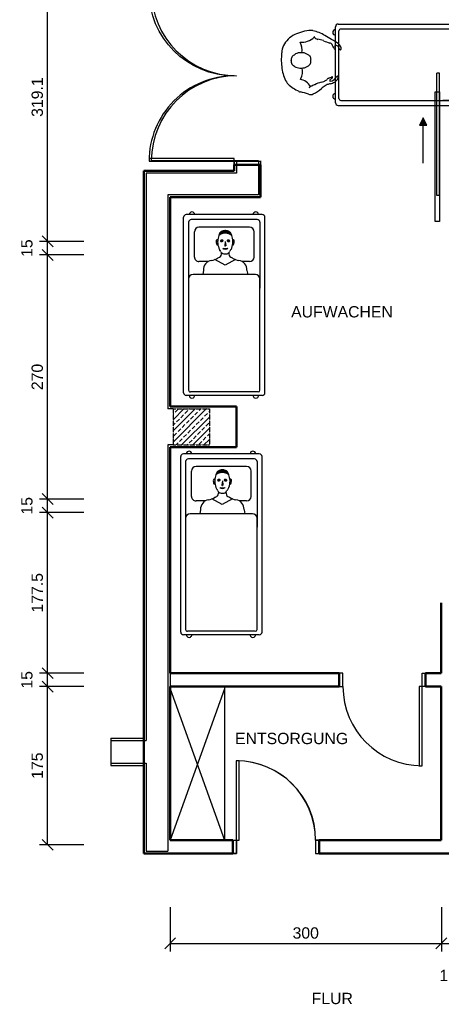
# Model space of a CAD drawing. Header units: centimetres. Extents: x 668 to 2370, y 1361 to 3010.
# Tile 1 of 5: x 668 to 1134, y 1361 to 2450. Entities that reach past the tile are written whole.
import ezdxf

# ---------------------------------------------------------------- set-up
doc = ezdxf.new("R2010")
doc.units = ezdxf.units.CM
doc.header["$LTSCALE"] = 0.4
doc.header["$PDSIZE"] = -2
doc.linetypes.add('GETRENNT', pattern=[1.25, 0.5, -0.25, 0, -0.25, 0, -0.25])
doc.layers.get('Defpoints').update_dxf_attribs({"color": 140})
doc.layers.add('A_Doors', color=8, linetype='Continuous', lineweight=25)
doc.layers.add('A_Walls', color=7, linetype='Continuous', lineweight=50)
for name, color, linetype in [('L00_WALLS', 10, 'Continuous'), ('L03_DOORS', 72, 'Continuous'), ('L08_DIM_PROJECT', 7, 'Continuous'), ('L13_ADD_EQUIPMENT', 5, 'Continuous'), ('L90_TEXT_PROJECT', 7, 'Continuous')]:
    doc.layers.add(name, color=color, linetype=linetype)
doc.styles.add('ARIAL', font='arial.ttf')
doc.dimstyles.new('CM-HSCAD', dxfattribs={"dimscale": 0, "dimtxt": 2.5, "dimasz": 1, "dimexe": 1.8, "dimexo": 0, "dimgap": 1, "dimtad": 1, "dimdec": 1, "dimdsep": 46, "dimtxsty": 'ARIAL', "dimtsz": 1.2, "dimcen": 0, "dimadec": 1, "dimazin": 0, "dimtfac": 1, "dimtdec": 1, "dimtmove": 2, "dimatfit": 3, "dimldrblk": 'NONE', "dimfxl": 1, "dimtolj": 1, "dimarcsym": 0})

# ---------------------------------------------------------------- blocks, each defined once
blk = doc.blocks.new('*X206')
at = {"color": 0}
for p, q in [((5795.2, 2417), (5832.1, 2453.9)), ((5795.2, 2429.4), (5819.7, 2453.9)), ((5795.2, 2441.7), (5807.3, 2453.9)), ((5797.4, 2450.1), (5800.5, 2453.2)), ((5808.2, 2448.6), (5811.3, 2451.7)), ((5812.9, 2453.2), (5813.5, 2453.9)), ((5823.7, 2451.7), (5825.9, 2453.9)), ((5834.5, 2450.1), (5835.2, 2450.8)), ((5795.2, 2447.9), (5795.8, 2448.6)), ((5798.9, 2439.3), (5802, 2442.4)), ((5803.6, 2443.9), (5806.7, 2447)), ((5804.4, 2413.9), (5835.2, 2444.6)), ((5809.8, 2437.8), (5812.9, 2440.8)), ((5814.4, 2442.4), (5817.5, 2445.5)), ((5819, 2447), (5822.1, 2450.1)), ((5825.2, 2440.8), (5828.3, 2443.9)), ((5829.9, 2445.5), (5833, 2448.6)), ((5795.2, 2435.6), (5797.4, 2437.8)), ((5800.5, 2428.5), (5803.6, 2431.6)), ((5805.1, 2433.1), (5808.2, 2436.2)), ((5811.3, 2426.9), (5814.4, 2430)), ((5816, 2431.6), (5819, 2434.7)), ((5816.8, 2413.9), (5835.2, 2432.3)), ((5820.6, 2436.2), (5823.7, 2439.3)), ((5822.1, 2425.4), (5825.2, 2428.5)), ((5826.8, 2430), (5829.9, 2433.1)), ((5831.4, 2434.7), (5834.5, 2437.8)), ((5795.8, 2423.8), (5798.9, 2426.9)), ((5802, 2417.6), (5805.1, 2420.7)), ((5806.7, 2422.3), (5809.8, 2425.4)), ((5812.9, 2416.1), (5816, 2419.2)), ((5817.5, 2420.7), (5820.6, 2423.8)), ((5823.7, 2414.5), (5826.8, 2417.6)), ((5828.3, 2419.2), (5831.4, 2422.3)), ((5829.2, 2413.9), (5835.2, 2419.9)), ((5833, 2423.8), (5835.2, 2426.1)), ((5798.3, 2413.9), (5800.5, 2416.1)), ((5810.6, 2413.9), (5811.3, 2414.5))]:
    blk.add_line(p, q, dxfattribs=at)
blk = doc.blocks.new('EH414KHC-110929093546-0015')
at = {"layer": 'L13_ADD_EQUIPMENT'}
for p, q in [((197, 45), (3, 45)), ((0, 42), (0, -42)), ((5.5, 36.5), (5.5, -36.5)), ((8.5, 39.5), (81.2, 39.5)), ((47, 33), (19, 33)), ((66.2, 34.5), (66.2, -34.5)), ((194.2, 39.5), (71.2, 39.5)), ((196.2, 37.5), (196.2, -37.5)), ((200, 42), (200, -42)), ((14, 28), (14, -28)), ((52, 28), (52, 19.9)), ((61.7, 25.1), (66.2, 25.9)), ((49.8, 12.5), (56.1, 1)), ((17.7, 1.5), (17.7, 0.7)), ((18.6, 2.5), (18.5, -0.3)), ((19.4, 4.7), (18.6, 2.5)), ((20.7, 6.7), (19.4, 4.7)), ((20.4, 4.6), (19.7, 2.5)), ((19.7, 2.5), (19.8, -0.3)), ((21.6, 7), (20.4, 4.6)), ((20.6, 1.5), (20.6, 0.7)), ((29.7, 1.1), (34.5, 1.6)), ((29.7, 1.1), (34.5, 0.6)), ((34.7, 1.4), (34.8, 1.1)), ((34.7, 0.7), (34.8, 1)), ((43.4, 0.7), (43.4, 1.5)), ((56.1, 1), (49.8, -10.4)), ((18.5, -0.3), (19.3, -2.5)), ((19.3, -2.5), (21.1, -5)), ((19.8, -0.3), (20.4, -2.4)), ((20.4, -2.4), (22, -5.3)), ((52, -17.7), (52, -28)), ((61.5, -23), (66.2, -23.7)), ((8.5, -39.5), (71.2, -39.5)), ((47, -33), (19, -33)), ((71.2, -39.5), (194.2, -39.5)), ((197, -45), (3, -45))]:
    blk.add_line(p, q, dxfattribs=at)
for points in [[(28.7, 3.2, 0.172878), (29, 3.2, 0.104528), (29.3, 3.5, 0.065681), (29.6, 3.9, 0.051824), (29.7, 4.5, 0.051824), (29.8, 5, 0.065681), (29.7, 5.5, 0.104528), (29.5, 5.9, 0.172878), (29.2, 6, 0.172878), (29, 6, 0.104528), (28.7, 5.7, 0.065681), (28.4, 5.3, 0.051824), (28.3, 4.7, 0.051824), (28.2, 4.1, 0.065681), (28.3, 3.7, 0.104528), (28.5, 3.3, 0.172878)], [(29.2, -4.1, 0.172868), (29.5, -4, 0.104529), (29.7, -3.6, 0.065685), (29.7, -3.1, 0.051828), (29.7, -2.6, 0.051828), (29.5, -2, 0.065685), (29.3, -1.6, 0.104529), (29, -1.3, 0.172868), (28.7, -1.3, 0.172868), (28.5, -1.4, 0.104529), (28.3, -1.8, 0.065685), (28.2, -2.2, 0.051828), (28.3, -2.8, 0.051828), (28.4, -3.4, 0.065685), (28.6, -3.8, 0.104529), (29, -4.1, 0.172868)]]:
    blk.add_lwpolyline(points, format="xyb", close=True, dxfattribs=at)
for centre, radius in [((29, 4.6), 0.322), ((29, -2.7), 0.306)]:
    blk.add_circle(centre, radius, dxfattribs=at)
for centre, radius, start, end in [((3, 42), 3, 90, 180), ((197, 42), 3, 0, 90), ((0, 34.9), 3, 90, 270), ((8.5, 36.5), 3, 90, 180), ((19, 28), 5, 90, 180), ((47, 28), 5, 0, 90), ((71.2, 34.5), 5, 90, 180), ((194.2, 37.5), 2, 0, 90), ((200, 34.9), 3, 270, 90), ((60.9, 15), 10.1, 85.7447, 173.2747), ((28.7, 10.3), 0.801, 88.816, 265.1106), ((29.6, 2.8), 8.3, 65.3007, 95.7925), ((29.1, 20.9), 22.3, 327.9931, 347.803), ((25.6, 1.6), 7.87, 149.6523, 180.3523), ((25.6, 0.7), 7.87, 179.6472, 210.6228), ((23.1, 3), 5, 111.2402, 149.6523), ((38.4, -1.1), 18, 148.6879, 171.748), ((38.4, 3.3), 18, 188.252, 211.3121), ((32.2, -20.2), 29.9, 107.7797, 111.2402), ((32.2, -20.2), 29.9, 95.371, 107.7465), ((29.8, 4.6), 5, 86.8694, 95.371), ((28.5, -18.7), 28.4, 72.6297, 86.8694), ((32.9, 9.9), 0.5, 19.6979, 65.3007), ((32.6, 9.9), 0.727, 306.3861, 19.6979), ((34.5, 1.4), 0.2, 17.832, 95.7384), ((34.5, 0.8), 0.2, 264.2616, 342.168), ((34.6, 1.1), 0.2, 342.168, 17.832), ((35.8, 4.5), 4, 48.0932, 72.6297), ((32.9, 1.1), 5.24, 327.4757, 34.4825), ((20.4, 0.9), 17.2, 351.2888, 10.67), ((44.9, 14.7), 9.62, 228.0932, 246.0494), ((39.4, 2.2), 4, 14.0387, 66.0494), ((41, 21.3), 16.3, 273.9192, 284.7412), ((37.3, 0.6), 6.14, 342.8061, 1.7143), ((37.3, 1.7), 6.14, 358.2858, 14.0387), ((44.4, 8.5), 3, 284.7412, 334.9585), ((-21.3, 39.2), 75.5, 334.9585, 336.534), ((23.1, -0.8), 5, 210.6228, 248.7846), ((32.2, 22.5), 29.9, 248.7846, 252.2481), ((32.2, 22.5), 29.9, 252.2203, 264.76), ((28.7, -8), 0.801, 94.8894, 271.184), ((29.6, -0.6), 8.3, 264.2075, 294.6993), ((29.9, -2.3), 5, 264.76, 273.2719), ((28.5, 21), 28.4, 273.2719, 287.8042), ((32.6, -7.6), 0.727, 340.3021, 52.6206), ((32.9, -7.7), 0.5, 294.6993, 340.3021), ((36, -2.2), 4, 287.8042, 310.9199), ((44.9, -12.5), 9.62, 114.0961, 130.9199), ((39.4, -0.1), 4, 294.0961, 342.8061), ((41, -19.2), 16.3, 75.2593, 86.2824), ((44.4, -6.4), 3, 25.0415, 75.2593), ((-21.3, -37.1), 75.5, 23.4659, 25.0415), ((29.1, -18.8), 22.3, 12.1968, 32.0066), ((60.9, -12.9), 10.1, 186.7275, 273.4013), ((19, -28), 5, 180, 270), ((47, -28), 5, 270, 0), ((0, -35.7), 3, 90, 270), ((3, -42), 3, 180, 270), ((8.5, -36.5), 3, 180, 270), ((71.2, -34.5), 5, 180, 270), ((194.2, -37.5), 2, 270, 0), ((197, -42), 3, 270, 0), ((200, -35.7), 3, 270, 90)]:
    blk.add_arc(centre, radius, start, end, dxfattribs=at)
blk = doc.blocks.new('*D240')
at = {"layer": 'Defpoints', "color": 0, "transparency": 16777216}
for p in [(834.1, 1468.2), (1134.1, 1468.2), (1134.1, 1428.2)]:
    blk.add_point(p, dxfattribs=at)
at = {"layer": 'L08_DIM_PROJECT', "color": 0, "lineweight": -2, "transparency": 16777216}
for p, q in [((834.1, 1468.2), (834.1, 1419.2)), ((1134.1, 1468.2), (1134.1, 1419.2)), ((828.1, 1422.2), (840.1, 1434.2)), ((834.1, 1428.2), (1134.1, 1428.2)), ((1128.1, 1422.2), (1140.1, 1434.2))]:
    blk.add_line(p, q, dxfattribs=at)
at = {"layer": 'L08_DIM_PROJECT', "color": 0, "transparency": 16777216, "insert": (984.1, 1439.6), "char_height": 12.5, "attachment_point": 5, "style": 'ARIAL', "bg_fill": 3, "box_fill_scale": 1.1, "bg_fill_color": 256, "bg_fill_true_color": 13158600, "bg_fill_transparency": 0}
blk.add_mtext('\\A1;300', dxfattribs=at)
blk = doc.blocks.new('_None')
blk = doc.blocks.new('*D211')
at = {"layer": 'Defpoints', "color": 0, "transparency": 16777216}
for p in [(1134.1, 1468.2), (1149.1, 1468.2), (1149.1, 1428.2)]:
    blk.add_point(p, dxfattribs=at)
at = {"layer": 'L08_DIM_PROJECT', "color": 0, "lineweight": -2, "transparency": 16777216}
for p, q in [((1134.1, 1468.2), (1134.1, 1419.2)), ((1149.1, 1468.2), (1149.1, 1419.2)), ((1128.1, 1422.2), (1140.1, 1434.2)), ((1134.1, 1428.2), (1149.1, 1428.2)), ((1143.1, 1422.2), (1155.1, 1434.2))]:
    blk.add_line(p, q, dxfattribs=at)
at = {"layer": 'L08_DIM_PROJECT', "color": 0, "transparency": 16777216, "insert": (1141.6, 1392.6), "char_height": 12.5, "attachment_point": 5, "style": 'ARIAL', "bg_fill": 3, "box_fill_scale": 1.1, "bg_fill_color": 256, "bg_fill_true_color": 13158600, "bg_fill_transparency": 0}
blk.add_mtext('\\A1;15', dxfattribs=at)
blk = doc.blocks.new('*D215')
at = {"layer": 'Defpoints', "color": 0, "transparency": 16777216}
for p in [(698.6, 2204.6), (738.6, 2204.6), (738.6, 2189.6)]:
    blk.add_point(p, dxfattribs=at)
at = {"layer": 'L08_DIM_PROJECT', "color": 0, "lineweight": -2, "transparency": 16777216}
for p, q in [((738.6, 2204.6), (689.6, 2204.6)), ((704.6, 2198.6), (692.6, 2210.6)), ((698.6, 2189.6), (698.6, 2204.6)), ((738.6, 2189.6), (689.6, 2189.6)), ((704.6, 2183.6), (692.6, 2195.6))]:
    blk.add_line(p, q, dxfattribs=at)
at = {"layer": 'L08_DIM_PROJECT', "color": 0, "transparency": 16777216, "insert": (675.7, 2197.1), "char_height": 12.5, "attachment_point": 5, "rotation": 90, "style": 'ARIAL', "bg_fill": 3, "box_fill_scale": 1.1, "bg_fill_color": 256, "bg_fill_true_color": 13158600, "bg_fill_transparency": 0}
blk.add_mtext('\\A1;15', dxfattribs=at)
blk = doc.blocks.new('*D216')
at = {"layer": 'Defpoints', "color": 0, "transparency": 16777216}
for p in [(698.6, 2523.7), (738.6, 2523.7), (738.6, 2204.6)]:
    blk.add_point(p, dxfattribs=at)
at = {"layer": 'L08_DIM_PROJECT', "color": 0, "lineweight": -2, "transparency": 16777216}
for p, q in [((704.6, 2517.7), (692.6, 2529.7)), ((738.6, 2523.7), (689.6, 2523.7)), ((698.6, 2204.6), (698.6, 2523.7)), ((738.6, 2204.6), (689.6, 2204.6)), ((704.6, 2198.6), (692.6, 2210.6))]:
    blk.add_line(p, q, dxfattribs=at)
at = {"layer": 'L08_DIM_PROJECT', "color": 0, "transparency": 16777216, "insert": (687.2, 2364.1), "char_height": 12.5, "attachment_point": 5, "rotation": 90, "style": 'ARIAL', "bg_fill": 3, "box_fill_scale": 1.1, "bg_fill_color": 256, "bg_fill_true_color": 13158600, "bg_fill_transparency": 0}
blk.add_mtext('\\A1;319.1', dxfattribs=at)
blk = doc.blocks.new('EH414KHC-110929093546-0002')
at = {"layer": 'L13_ADD_EQUIPMENT'}
blk.add_line((-1.2, 10.6), (-1.7, 10.6), dxfattribs=at)
for centre, radius, start, end in [((-12.9, 58.6), 7.79, 103.4043, 137.752), ((-13.9, 64.4), 1.92, 67.712, 115.8796), ((-13.5, 65.3), 1, 321.0394, 67.712), ((560.4, -335.1), 703, 146.2144, 146.9216), ((7.7, 41.3), 34.7, 139.4547, 155.2324), ((-16.5, 53.1), 3.72, 119.9203, 171.3089), ((65.6, -125.3), 200.1, 113.5809, 114.8241), ((-12.9, 58.8), 5.16, 125.0441, 159.9924), ((-16.8, 60.2), 1, 159.9924, 301.7335), ((-14.1, 55.8), 4.16, 82.9663, 121.7335), ((-12.9, 59.7), 4.46, 101.5254, 132.459), ((-15.7, 60.8), 2.96, 295.7322, 328.9407), ((-13.9, 65.6), 1.45, 273.1832, 321.0394), ((-13.7, 59.5), 0.53, 338.8304, 85.3286), ((17.9, 61.5), 1, 90.2649, 174.4064), ((19.3, 61.4), 2.46, 174.4064, 181.2885), ((17.9, 61.3), 1, 181.2885, 241.6179), ((17.8, 55.6), 0.5, 79.1201, 182.8356), ((19.2, 55.7), 1.81, 182.8356, 208.0549), ((13, 52.3), 9.2, 7.1872, 61.6179), ((-16.8, 40.6), 37.2, 17.9234, 22.5597), ((17.9, 58.7), 3.83, 50.3504, 90.2649), ((17.7, 54.7), 1.5, 25.2398, 79.1201), ((25.5, 59.2), 7.6, 211.156, 233.2851), ((12.7, 51.6), 12.6, 33.0407, 52.8588), ((-0.5, 47.4), 26.2, 13.8938, 24.8615), ((7.9, 25.6), 43.1, 147.768, 166.9558), ((189.3, -8.9), 219.4, 165.2977, 166.9765), ((-228.2, 129.6), 221.5, 338.0542, 339.9609), ((22.8, 53.9), 4.59, 203.6614, 231.7305), ((-5.9, 29.4), 33.2, 36.2863, 38.9268), ((12.8, 43.1), 10, 18.5104, 36.2863), ((21.5, 53.6), 0.694, 224.2695, 349.6684), ((-7.2, 36.5), 31.1, 13.0595, 18.5104), ((48.1, 57.3), 23.4, 188.8964, 197.8415), ((35.3, 53.2), 10, 197.8415, 213.5165), ((64.2, 72.4), 44.7, 213.5165, 220.1395), ((-11.1, 11.5), 52.2, 26.091, 37.9206), ((-24.4, 33), 10, 166.9558, 177.5959), ((-8.1, 32.4), 26.3, 177.5959, 199.3391), ((-32.4, 43), 8.38, 305.3854, 342.9998), ((-41.5, 23.1), 19.9, 353.775, 42.7889), ((60.4, 53.3), 38.6, 194.8085, 205.7175), ((49, 43.7), 24.4, 196.9626, 205.9715), ((30.5, 33.4), 3.49, 186.7074, 249.4309), ((30.4, 31.6), 6.11, 335.8085, 27.6285), ((-1.3, 29.2), 32.1, 189.912, 222.003), ((-13.6, 6.4), 16.7, 77.1507, 118.8916), ((6.1, 22.5), 16, 169.6544, 179.6606), ((76.5, 21.7), 86.5, 179.3638, 180.9247), ((0.2, 22.8), 10.2, 147.9549, 165.2939), ((1.8, 23.2), 11.4, 136.7449, 153.6788), ((-2.9, 27.6), 5, 92.8626, 136.7449), ((0.4, -37.1), 69.8, 91.4546, 92.8626), ((-3.2, -37.1), 69.7, 87.1517, 88.5449), ((0, 27.5), 5, 43.108, 87.1517), ((-4.6, 23.2), 11.3, 26.3185, 43.108), ((-3.1, 22.8), 10.2, 14.7251, 32.064), ((-9, 22.5), 16, 0.3402, 10.3464), ((10.7, 6.8), 16.3, 60.8154, 103.1171), ((-79.4, 21.7), 86.5, 359.0755, 0.6362), ((35.7, 17.1), 16.6, 119.2831, 168.7267), ((261.1, -41.5), 236, 162.585, 164.8053), ((0.1, 20.4), 10, 180.9247, 217.0949), ((-70.9, -33.3), 79, 35.6299, 37.0949), ((-2.6, 15.7), 5, 215.6299, 260.9252), ((-1, 20.6), 9.97, 268.9282, 284.1328), ((0.3, 14.9), 4.12, 286.0708, 323.6938), ((68.1, -33.3), 79, 142.9049, 144.6618), ((-3, 20.4), 10, 322.9049, 359.0755), ((16.5, 17.6), 4.03, 42.8263, 56.982), ((-7.8, 38.5), 45.1, 315.4831, 333.7681), ((23.7, 23), 10, 333.7681, 344.8053), ((-8.1, 23.5), 23.2, 222.7473, 264.9196), ((-1.5, 69.5), 69.7, 262.8637, 277.1363), ((-1.8, 20.6), 9.97, 260.9252, 271.0695), ((2.3, 41.4), 41.3, 276.7234, 298.4913), ((17.3, 13.9), 10, 298.4913, 315.4831)]:
    blk.add_arc(centre, radius, start, end, dxfattribs=at)
blk = doc.blocks.new('EH414KHC-110929093546-0016')
blk.add_blockref('EH414KHC-110929093546-0015', (0, 0))
at = {"rotation": 91.05176531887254}
blk.add_blockref('EH414KHC-110929093546-0002', (259.7, -2.9), dxfattribs=at)
blk = doc.blocks.new('*D227')
at = {"layer": 'Defpoints', "color": 0, "transparency": 16777216}
for p in [(698.6, 1712.1), (738.6, 1712.1), (738.6, 1537.2)]:
    blk.add_point(p, dxfattribs=at)
at = {"layer": 'L08_DIM_PROJECT', "color": 0, "lineweight": -2, "transparency": 16777216}
for p, q in [((738.6, 1712.1), (689.6, 1712.1)), ((704.6, 1706.1), (692.6, 1718.1)), ((698.6, 1537.2), (698.6, 1712.1)), ((738.6, 1537.2), (689.6, 1537.2)), ((704.6, 1531.2), (692.6, 1543.2))]:
    blk.add_line(p, q, dxfattribs=at)
at = {"layer": 'L08_DIM_PROJECT', "color": 0, "transparency": 16777216, "insert": (687.2, 1624.7), "char_height": 12.5, "attachment_point": 5, "rotation": 90, "style": 'ARIAL', "bg_fill": 3, "box_fill_scale": 1.1, "bg_fill_color": 256, "bg_fill_true_color": 13158600, "bg_fill_transparency": 0}
blk.add_mtext('\\A1;175', dxfattribs=at)
blk = doc.blocks.new('*D228')
at = {"layer": 'Defpoints', "color": 0, "transparency": 16777216}
for p in [(698.6, 1727.1), (738.6, 1727.1), (738.6, 1712.1)]:
    blk.add_point(p, dxfattribs=at)
at = {"layer": 'L08_DIM_PROJECT', "color": 0, "lineweight": -2, "transparency": 16777216}
for p, q in [((704.6, 1721.1), (692.6, 1733.1)), ((738.6, 1727.1), (689.6, 1727.1)), ((698.6, 1712.1), (698.6, 1727.1)), ((738.6, 1712.1), (689.6, 1712.1)), ((704.6, 1706.1), (692.6, 1718.1))]:
    blk.add_line(p, q, dxfattribs=at)
at = {"layer": 'L08_DIM_PROJECT', "color": 0, "transparency": 16777216, "insert": (675.7, 1719.6), "char_height": 12.5, "attachment_point": 5, "rotation": 90, "style": 'ARIAL', "bg_fill": 3, "box_fill_scale": 1.1, "bg_fill_color": 256, "bg_fill_true_color": 13158600, "bg_fill_transparency": 0}
blk.add_mtext('\\A1;15', dxfattribs=at)
blk = doc.blocks.new('*D229')
at = {"layer": 'Defpoints', "color": 0, "transparency": 16777216}
for p in [(698.6, 1904.6), (738.6, 1904.6), (738.6, 1727.1)]:
    blk.add_point(p, dxfattribs=at)
at = {"layer": 'L08_DIM_PROJECT', "color": 0, "lineweight": -2, "transparency": 16777216}
for p, q in [((704.6, 1898.6), (692.6, 1910.6)), ((738.6, 1904.6), (689.6, 1904.6)), ((698.6, 1727.1), (698.6, 1904.6)), ((704.6, 1721.1), (692.6, 1733.1)), ((738.6, 1727.1), (689.6, 1727.1))]:
    blk.add_line(p, q, dxfattribs=at)
at = {"layer": 'L08_DIM_PROJECT', "color": 0, "transparency": 16777216, "insert": (687.2, 1815.9), "char_height": 12.5, "attachment_point": 5, "rotation": 90, "style": 'ARIAL', "bg_fill": 3, "box_fill_scale": 1.1, "bg_fill_color": 256, "bg_fill_true_color": 13158600, "bg_fill_transparency": 0}
blk.add_mtext('\\A1;177.5', dxfattribs=at)
blk = doc.blocks.new('*D230')
at = {"layer": 'Defpoints', "color": 0, "transparency": 16777216}
for p in [(698.6, 1919.6), (738.6, 1919.6), (738.6, 1904.6)]:
    blk.add_point(p, dxfattribs=at)
at = {"layer": 'L08_DIM_PROJECT', "color": 0, "lineweight": -2, "transparency": 16777216}
for p, q in [((738.6, 1919.6), (689.6, 1919.6)), ((704.6, 1913.6), (692.6, 1925.6)), ((698.6, 1904.6), (698.6, 1919.6)), ((704.6, 1898.6), (692.6, 1910.6)), ((738.6, 1904.6), (689.6, 1904.6))]:
    blk.add_line(p, q, dxfattribs=at)
at = {"layer": 'L08_DIM_PROJECT', "color": 0, "transparency": 16777216, "insert": (675.7, 1912.1), "char_height": 12.5, "attachment_point": 5, "rotation": 90, "style": 'ARIAL', "bg_fill": 3, "box_fill_scale": 1.1, "bg_fill_color": 256, "bg_fill_true_color": 13158600, "bg_fill_transparency": 0}
blk.add_mtext('\\A1;15', dxfattribs=at)
blk = doc.blocks.new('*D231')
at = {"layer": 'Defpoints', "color": 0, "transparency": 16777216}
for p in [(698.6, 2189.6), (738.6, 2189.6), (738.6, 1919.6)]:
    blk.add_point(p, dxfattribs=at)
at = {"layer": 'L08_DIM_PROJECT', "color": 0, "lineweight": -2, "transparency": 16777216}
for p, q in [((738.6, 2189.6), (689.6, 2189.6)), ((704.6, 2183.6), (692.6, 2195.6)), ((698.6, 1919.6), (698.6, 2189.6)), ((738.6, 1919.6), (689.6, 1919.6)), ((704.6, 1913.6), (692.6, 1925.6))]:
    blk.add_line(p, q, dxfattribs=at)
at = {"layer": 'L08_DIM_PROJECT', "color": 0, "transparency": 16777216, "insert": (687.2, 2054.6), "char_height": 12.5, "attachment_point": 5, "rotation": 90, "style": 'ARIAL', "bg_fill": 3, "box_fill_scale": 1.1, "bg_fill_color": 256, "bg_fill_true_color": 13158600, "bg_fill_transparency": 0}
blk.add_mtext('\\A1;270', dxfattribs=at)
blk = doc.blocks.new('Pfeil')
blk.add_hatch(color=0).paths.add_polyline_path([(8, 0), (8, 4), (0, 0), (8, -4)])
at = {"color": 0}
blk.add_lwpolyline([(50.25, 0), (8, 0), (8, -4), (0, 0), (8, 4), (8, 0)], dxfattribs=at)
blk = doc.blocks.new('Sliding 1w 2D')
at = {"color": 0}
for p, q in [((-50, 5), (50, 5)), ((-50, 2), (-50, 5)), ((-50, 2), (50, 2)), ((50, 2), (50, 5))]:
    blk.add_line(p, q, dxfattribs=at)

msp = doc.modelspace()

# ---------------------------------------------------------------- linework, layer by layer
at = {"color": 1}
msp.add_line((837.57, 1979.54), (831.57, 1979.54), dxfattribs=at)
at = {"layer": 'A_Doors', "color": 8, "linetype": 'Continuous', "lineweight": 25}
for points in [[(905.04, 2293.37), (905.04, 2296.37), (810.76, 2296.32), (810.77, 2293.32)], [(934.19, 2293.39), (934.19, 2289.39), (905.05, 2289.37), (905.04, 2293.37)], [(907.33, 1542.5), (910.33, 1542.5), (910.33, 1630.06), (907.33, 1630.06)], [(907.33, 1527.5), (903.33, 1527.5), (903.33, 1542.5), (907.33, 1542.5)], [(994.89, 1527.5), (998.89, 1527.5), (998.89, 1542.5), (994.89, 1542.5)]]:
    msp.add_lwpolyline(points, close=True, dxfattribs=at)
at = {"layer": 'A_Doors', "color": 244, "linetype": 'Continuous', "lineweight": 25, "true_color": 0x991b1e}
for points in [[(1025.25, 1727.14), (1021.25, 1727.14), (1021.25, 1712.14), (1025.25, 1712.14)], [(1112.71, 1727.14), (1116.71, 1727.14), (1116.71, 1712.14), (1112.71, 1712.14)], [(1112.71, 1712.14), (1109.71, 1712.14), (1109.71, 1624.68), (1112.71, 1624.68)]]:
    msp.add_lwpolyline(points, close=True, dxfattribs=at)
at = {"layer": 'A_Doors', "color": 8, "linetype": 'Continuous', "lineweight": 25, "extrusion": (0, 0, -1)}
msp.add_arc((-904.94, 2481.93), 94.28, 269.96838, 359.96838, dxfattribs=at)
at = {"layer": 'A_Doors', "color": 8, "linetype": 'Continuous', "lineweight": 25}
for centre, radius, start, end in [((905.04, 2293.37), 94.28, 90.03162, 180.03162), ((907.33, 1542.5), 87.56, 0, 90)]:
    msp.add_arc(centre, radius, start, end, dxfattribs=at)
at = {"layer": 'A_Doors', "color": 244, "linetype": 'Continuous', "lineweight": 25, "true_color": 0x991b1e}
msp.add_arc((1112.71, 1712.14), 87.46, 180, 270, dxfattribs=at)
at = {"layer": 'A_Walls', "color": 7, "linetype": 'Continuous', "lineweight": 50}
for p, q in [((934.19, 2289.39), (905.05, 2289.37)), ((905.05, 2289.37), (905.05, 2282.6)), ((934.21, 2253.6), (934.19, 2289.39)), ((805.07, 1527.5), (805.07, 2282.6)), ((905.05, 2282.6), (805.07, 2282.6)), ((834.07, 2022.04), (834.07, 2253.6)), ((834.07, 2253.6), (934.21, 2253.6)), ((907.57, 2022.04), (834.07, 2022.04)), ((907.57, 1977.04), (907.57, 2022.04)), ((834.07, 1727.14), (834.07, 1977.04)), ((834.07, 1977.04), (907.57, 1977.04)), ((1134.07, 1804.7), (1134.07, 1727.14)), ((834.07, 1542.5), (834.07, 1712.14)), ((1134.07, 1712.14), (1134.07, 1542.5)), ((903.33, 1542.5), (834.07, 1542.5)), ((903.33, 1527.5), (903.33, 1542.5)), ((998.89, 1542.5), (998.89, 1527.5)), ((1134.07, 1542.5), (998.89, 1542.5)), ((805.07, 1527.5), (903.33, 1527.5)), ((998.89, 1527.5), (1970.07, 1527.5))]:
    msp.add_line(p, q, dxfattribs=at)
at = {"layer": 'A_Walls', "color": 244, "linetype": 'Continuous', "lineweight": 50, "true_color": 0x991b1e}
for p, q in [((1021.25, 1727.14), (834.07, 1727.14)), ((1021.25, 1712.14), (1021.25, 1727.14)), ((1134.07, 1727.14), (1116.71, 1727.14)), ((1116.71, 1727.14), (1116.71, 1712.14)), ((834.07, 1712.14), (1021.25, 1712.14)), ((1116.71, 1712.14), (1134.07, 1712.14))]:
    msp.add_line(p, q, dxfattribs=at)
at = {"layer": 'L00_WALLS'}
for p, q in [((904.94, 2293.51), (904.94, 2282.6)), ((931.71, 2293.51), (907.44, 2293.51)), ((907.44, 2293.51), (907.44, 2280.1)), ((931.71, 2293.51), (931.71, 2256.1)), ((934.21, 2293.51), (934.21, 2253.6)), ((904.94, 2282.6), (805.07, 2282.6)), ((907.44, 2280.1), (807.57, 2280.1)), ((931.71, 2256.1), (831.57, 2256.1)), ((934.21, 2253.6), (834.07, 2253.6)), ((837.57, 2019.54), (831.57, 2019.54)), ((768.57, 1655.04), (805.07, 1655.04)), ((768.57, 1655.04), (768.57, 1625.04)), ((768.57, 1652.54), (807.57, 1652.54)), ((768.57, 1627.54), (807.57, 1627.54)), ((768.57, 1625.04), (805.07, 1625.04)), ((834.07, 1542.5), (907.57, 1542.5)), ((907.57, 1542.5), (907.57, 1527.5)), ((995.07, 1542.5), (1134.07, 1542.5)), ((995.07, 1542.5), (995.07, 1527.5)), ((805.07, 1527.5), (907.57, 1527.5)), ((807.57, 1530), (831.57, 1530)), ((995.07, 1527.5), (1970.07, 1527.5))]:
    msp.add_line(p, q, dxfattribs=at)
at = {"layer": 'L00_WALLS', "linetype": 'Continuous'}
for p, q in [((805.07, 2282.6), (805.07, 1652.54)), ((805.07, 2282.6), (805.07, 1655.04)), ((807.57, 2280.1), (807.57, 1652.54)), ((831.57, 2256.1), (831.57, 2019.54)), ((834.07, 2253.6), (834.07, 2022.04)), ((834.07, 2022.04), (907.57, 2022.04)), ((831.57, 1979.54), (831.57, 1530)), ((834.07, 1977.04), (907.57, 1977.04)), ((834.07, 1977.04), (834.07, 1809.7)), ((834.07, 1794.7), (834.07, 1542.5)), ((805.07, 1625.04), (805.07, 1527.5)), ((807.57, 1627.54), (807.57, 1530))]:
    msp.add_line(p, q, dxfattribs=at)
at = {"layer": 'L00_WALLS', "linetype": 'GETRENNT'}
for p, q in [((837.57, 2019.54), (837.57, 1979.54)), ((837.57, 2019.54), (877.57, 2019.54)), ((877.57, 2019.54), (877.57, 1979.54)), ((907.57, 2022.04), (907.57, 1977.04)), ((837.57, 1979.54), (877.57, 1979.54))]:
    msp.add_line(p, q, dxfattribs=at)
at = {"layer": 'L03_DOORS'}
for p, q in [((1127.2, 2369.91), (1132.2, 2369.91)), ((1127.2, 2226.41), (1127.2, 2369.91)), ((1132.2, 2369.91), (1132.2, 2226.41)), ((1132.2, 2226.41), (1127.2, 2226.41)), ((907.57, 1542.5), (907.57, 1630))]:
    msp.add_line(p, q, dxfattribs=at)
at = {"layer": 'L03_DOORS', "linetype": 'Continuous'}
msp.add_line((907.57, 2293.51), (813.32, 2293.51), dxfattribs=at)
for centre, start, end in [((907.57, 2482.01), 180, 270), ((907.57, 2293.51), 90, 180)]:
    msp.add_arc(centre, 94.25, start, end, dxfattribs=at)
at = {"layer": 'L03_DOORS'}
msp.add_arc((907.57, 1542.5), 87.5, 0, 90, dxfattribs=at)
at = {"layer": 'L13_ADD_EQUIPMENT'}
for p, q in [((834.07, 1709.84), (894.07, 1542.5)), ((894.07, 1709.84), (834.07, 1542.5))]:
    msp.add_line(p, q, dxfattribs=at)
msp.add_lwpolyline([(834.07, 1712.14), (894.07, 1712.14), (894.07, 1542.5), (834.07, 1542.5)], close=True, dxfattribs=at)

# ---------------------------------------------------------------- block references
for name, p, rotation in [('EH414KHC-110929093546-0016', (1217, 2399.94), 180), ('EH414KHC-110929093546-0015', (893.98, 2234.2), 270), ('EH414KHC-110929093546-0015', (890.77, 1969.52), 270)]:
    msp.add_blockref(name, p, dxfattribs=dict(rotation=rotation))
msp.add_blockref('*X206', (-4957.64, -434.33))
at = {"layer": 'A_Doors', "color": 8, "linetype": 'Continuous', "lineweight": 25, "xscale": 1.354999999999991, "rotation": 89.99999999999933}
msp.add_blockref('Sliding 1w 2D', (1134.07, 2323.01), dxfattribs=at)
at = {"layer": 'A_Doors', "color": 8, "linetype": 'Continuous', "lineweight": 25, "extrusion": (0, 0, -1), "zscale": -1, "rotation": 270.0000000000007}
msp.add_blockref('Pfeil', (-1114.07, 2341.26), dxfattribs=at)

# ---------------------------------------------------------------- texts
at = {"layer": 'L90_TEXT_PROJECT', "color": 244, "true_color": 0x991b1e, "style": 'ARIAL'}
msp.add_text('ENTSORGUNG', height=12.5, dxfattribs=at).set_placement((905.93, 1648.54))
at = {"layer": 'L90_TEXT_PROJECT', "style": 'ARIAL'}
msp.add_text('FLUR', height=12.5, dxfattribs=at).set_placement((990.67, 1361))
at = {"layer": 'L90_TEXT_PROJECT', "color": 244, "true_color": 0x991b1e, "insert": (967.94, 2132.94), "char_height": 12.5, "attachment_point": 1, "style": 'ARIAL'}
msp.add_mtext_dynamic_manual_height_columns('AUFWACHEN', width=43.9325, gutter_width=62.5, heights=[0], dxfattribs=at)

# ---------------------------------------------------------------- dimensions: what is measured, and where the dimension line sits
at = {"layer": 'L08_DIM_PROJECT'}
for base, p1, p2, picture, middle in [((698.63, 2204.58), (738.63, 2189.58), (738.63, 2204.58), '*D215', (675.75, 2197.08)), ((698.628, 1712.1442), (738.628, 1537.1916), (738.628, 1712.1442), '*D227', (687.2458, 1624.6679))]:
    dim = msp.add_linear_dim(base=base, p1=p1, p2=p2, angle=90, dimstyle='CM-HSCAD', override={"dimscale": 5, "dimtfill": 1}, dxfattribs=at)
    dim.commit()
    dim.dimension.update_dxf_attribs({"geometry": picture, "text_midpoint": middle})
dim = msp.add_linear_dim(base=(1134.07, 1428.23), p1=(834.07, 1468.23), p2=(1134.07, 1468.23), dimstyle='CM-HSCAD', override={"dimscale": 5, "dimtfill": 1}, dxfattribs=at)
dim.commit()
dim.dimension.update_dxf_attribs({"geometry": '*D240', "text_midpoint": (984.07, 1439.62)})

# ---------------------------------------------------------------- next in the draw order: dimensions: what is measured, and where the dimension line sits
for base, p1, p2, picture, middle in [((698.63, 2523.68), (738.63, 2204.58), (738.63, 2523.68), '*D216', (687.24, 2364.13)), ((698.63, 1727.14), (738.63, 1712.14), (738.63, 1727.14), '*D228', (675.75, 1719.64))]:
    dim = msp.add_linear_dim(base=base, p1=p1, p2=p2, angle=90, dimstyle='CM-HSCAD', override={"dimscale": 5, "dimtfill": 1}, dxfattribs=at)
    dim.commit()
    dim.dimension.update_dxf_attribs({"geometry": picture, "text_midpoint": middle})
dim = msp.add_linear_dim(base=(1149.07, 1428.23), p1=(1134.07, 1468.23), p2=(1149.07, 1468.23), dimstyle='CM-HSCAD', override={"dimscale": 5, "dimtfill": 1}, dxfattribs=at)
dim.commit()
dim.dimension.update_dxf_attribs({"geometry": '*D211', "text_midpoint": (1141.57, 1392.58)})

# ---------------------------------------------------------------- next in the draw order: dimensions: what is measured, and where the dimension line sits
dim = msp.add_linear_dim(base=(698.63, 1904.65), p1=(738.63, 1727.14), p2=(738.63, 1904.65), angle=90, dimstyle='CM-HSCAD', override={"dimscale": 5, "dimtfill": 1}, dxfattribs=at)
dim.commit()
dim.dimension.update_dxf_attribs({"geometry": '*D229', "text_midpoint": (687.25, 1815.9)})

# ---------------------------------------------------------------- next in the draw order: dimensions: what is measured, and where the dimension line sits
dim = msp.add_linear_dim(base=(698.63, 1919.63), p1=(738.63, 1904.65), p2=(738.63, 1919.63), angle=90, dimstyle='CM-HSCAD', override={"dimscale": 5, "dimtfill": 1}, dxfattribs=at)
dim.commit()
dim.dimension.update_dxf_attribs({"geometry": '*D230', "text_midpoint": (675.75, 1912.14)})

# ---------------------------------------------------------------- next in the draw order: dimensions: what is measured, and where the dimension line sits
dim = msp.add_linear_dim(base=(698.628, 2189.5788), p1=(738.628, 1919.6274), p2=(738.628, 2189.5788), angle=90, dimstyle='CM-HSCAD', override={"dimscale": 5, "dimtfill": 1}, dxfattribs=at)
dim.commit()
dim.dimension.update_dxf_attribs({"geometry": '*D231', "text_midpoint": (687.2458, 2054.6031)})

doc.saveas('drawing.dxf')
